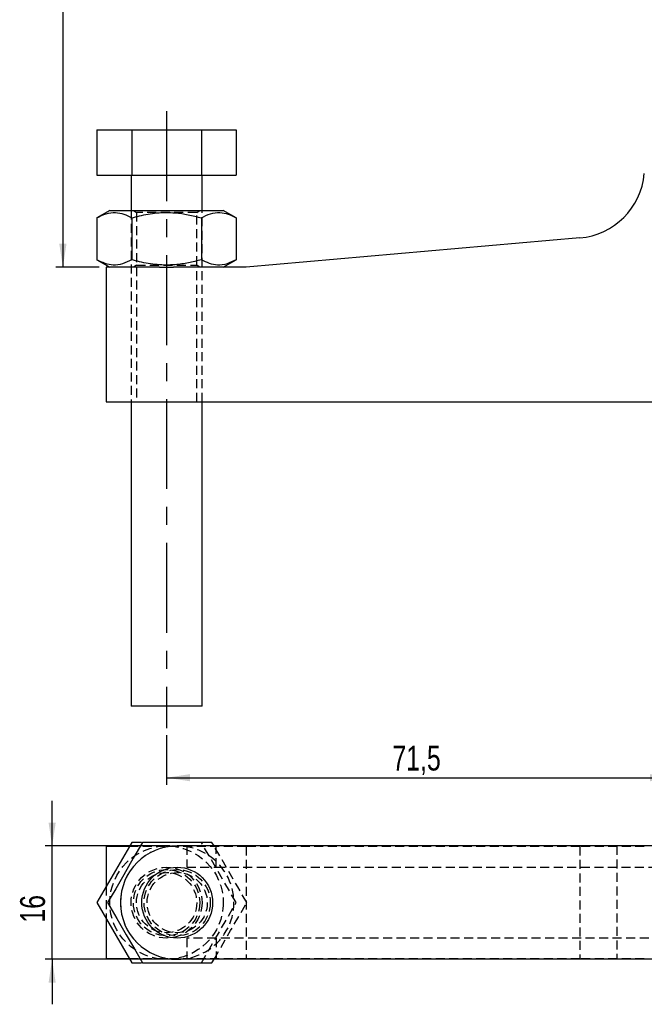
# Model space of a CAD drawing. Extents: x 35 to 398, y 5 to 289.
# Tile 1 of 10: x 35 to 123, y 5 to 144. Entities that reach past the tile are written whole.
import ezdxf

# ---------------------------------------------------------------- set-up
doc = ezdxf.new("R2010")
doc.units = 0
doc.linetypes.add('CENTERX2', pattern=[20.32, 12.7, -2.54, 2.54, -2.54])
doc.linetypes.add('HIDDEN', pattern=[1.905, 1.27, -0.635])
doc.layers.get('0').update_dxf_attribs({"linetype": 'CONTINUOUS'})
doc.styles.add('SLDTEXTSTYLE0', font='TXT', dxfattribs={"width": 0.75})
doc.dimstyles.new('SLDDIMSTYLE0', dxfattribs={"dimtxt": 3.5, "dimasz": 3.302, "dimexe": 0, "dimexo": 0.0625, "dimgap": 0.875, "dimtad": 1, "dimdec": 3, "dimrnd": 1e-09, "dimzin": 12, "dimtxsty": 'SLDTEXTSTYLE0', "dimsah": 1, "dimcen": 0.09, "dimazin": 3, "dimtfac": 1, "dimtdec": 3, "dimtofl": 0, "dimtmove": 0, "dimatfit": 3, "dimtolj": 1, "dimtzin": 12})
doc.dimstyles.new('SLDDIMSTYLE3', dxfattribs={"dimtxt": 3.5, "dimasz": 3.302, "dimexe": 0, "dimexo": 0.0625, "dimgap": 0.875, "dimtad": 1, "dimdec": 3, "dimrnd": 1e-09, "dimzin": 12, "dimtxsty": 'SLDTEXTSTYLE0', "dimsah": 1, "dimcen": 0.09, "dimazin": 3, "dimtfac": 1, "dimtdec": 3, "dimtmove": 0, "dimatfit": 3, "dimtolj": 1, "dimtzin": 12})

# ---------------------------------------------------------------- blocks, each defined once
blk = doc.blocks.new('_D')
at = {"color": 179, "linetype": 'CONTINUOUS'}
for p, q in [((48.36, 212.3), (40.24, 212.3)), ((41.24, 212.3), (41.24, 109.3)), ((46.36, 109.3), (40.24, 109.3))]:
    blk.add_line(p, q, dxfattribs=at)
for points in [[(41.24, 212.3), (40.73, 209), (41.75, 209)], [(41.24, 109.3), (41.75, 112.6), (40.73, 112.6)]]:
    blk.add_solid(points, dxfattribs=at)
at = {"color": 179, "linetype": 'CONTINUOUS', "insert": (36.73, 157.98, 0.1), "char_height": 3.5, "attachment_point": 1, "rotation": 90, "style": 'SLDTEXTSTYLE0'}
blk.add_mtext('103', dxfattribs=at)
blk = doc.blocks.new('_D_2')
at = {"color": 179, "linetype": 'CONTINUOUS'}
for p, q in [((127.36, 168.56), (127.36, 36.22)), ((55.86, 43.22), (55.86, 36.22)), ((55.86, 37.22), (127.36, 37.22))]:
    blk.add_line(p, q, dxfattribs=at)
for points in [[(55.86, 37.22), (59.17, 36.72), (59.17, 37.73)], [(127.36, 37.22), (124.06, 37.73), (124.06, 36.72)]]:
    blk.add_solid(points, dxfattribs=at)
at = {"color": 179, "linetype": 'CONTINUOUS', "insert": (87.71, 41.74, 0.1), "char_height": 3.5, "attachment_point": 1, "style": 'SLDTEXTSTYLE0'}
blk.add_mtext('71,5', dxfattribs=at)
blk = doc.blocks.new('_D_4')
at = {"color": 179, "linetype": 'CONTINUOUS'}
for p, q in [((39.72, 27.59), (39.72, 33.94)), ((56.36, 27.59), (38.72, 27.59)), ((39.72, 11.59), (39.72, 27.59)), ((56.36, 11.59), (38.72, 11.59)), ((39.72, 11.59), (39.72, 5.24))]:
    blk.add_line(p, q, dxfattribs=at)
for points in [[(39.72, 27.59), (40.23, 30.89), (39.22, 30.89)], [(39.72, 11.59), (39.22, 8.28), (40.23, 8.28)]]:
    blk.add_solid(points, dxfattribs=at)
at = {"color": 179, "linetype": 'CONTINUOUS', "insert": (35.21, 16.76, 3.6), "char_height": 3.5, "attachment_point": 1, "rotation": 90, "style": 'SLDTEXTSTYLE0'}
blk.add_mtext('16', dxfattribs=at)

msp = doc.modelspace()

# ---------------------------------------------------------------- linework, layer by layer
at = {"color": 179, "linetype": 'CENTERX2'}
msp.add_line((55.8634, 131.323), (55.8634, 44.2234), dxfattribs=at)
at = {"color": 7, "linetype": 'CONTINUOUS'}
for p, q in [((46.0485, 128.7028), (46.0485, 122.3028)), ((46.0485, 128.7028), (50.9559, 128.7028)), ((50.9559, 128.7028), (50.9559, 122.3028)), ((50.9559, 128.7028), (60.7709, 128.7028)), ((60.7709, 128.7028), (60.7709, 122.3028)), ((60.7709, 128.7028), (65.6784, 128.7028)), ((65.6784, 128.7028), (65.6784, 122.3028)), ((46.0485, 122.3028), (50.9559, 122.3028)), ((50.8634, 122.3028), (50.8634, 117.3028)), ((50.9559, 122.3028), (60.7709, 122.3028)), ((60.7709, 122.3028), (65.6784, 122.3028)), ((60.8634, 117.3028), (60.8634, 122.3028)), ((47.8634, 117.3028), (46.0485, 116.255)), ((47.8634, 117.3028), (63.8634, 117.3028)), ((65.6784, 116.255), (63.8634, 117.3028)), ((46.0485, 116.255), (46.0485, 110.3507)), ((50.9559, 116.255), (50.9559, 110.3507)), ((60.7709, 116.255), (60.7709, 110.3507)), ((65.6784, 116.255), (65.6784, 110.3507)), ((114.1564, 113.4194), (67.1033, 109.3028)), ((46.0485, 110.3507), (47.8634, 109.3028)), ((63.8634, 109.3028), (65.6784, 110.3507)), ((47.3634, 109.3028), (47.3634, 90.3028)), ((54.8654, 109.3028), (47.3634, 109.3028)), ((54.8654, 109.3028), (56.8615, 109.3028)), ((67.1033, 109.3028), (56.8615, 109.3028)), ((47.3634, 90.3028), (126.7052, 90.3028)), ((50.8634, 90.3028), (50.8634, 47.3028)), ((60.8634, 47.3028), (60.8634, 90.3028)), ((60.8634, 47.3028), (50.8634, 47.3028)), ((50.9559, 28.0857), (46.0485, 19.5857)), ((52.3503, 28.0857), (50.9559, 28.0857)), ((62.2709, 28.0857), (52.4559, 28.0857)), ((62.5596, 27.5857), (62.2709, 28.0857)), ((47.3634, 27.5232), (47.3634, 21.8632)), ((50.6312, 27.5232), (47.3634, 27.5232)), ((125.7703, 27.5857), (57.3634, 27.5857)), ((46.0485, 19.5857), (50.9559, 11.0857)), ((47.3634, 17.3081), (47.3634, 11.6482)), ((50.6312, 11.6482), (47.3634, 11.6482)), ((125.7703, 11.5857), (57.3634, 11.5857)), ((62.2709, 11.0857), (62.5596, 11.5857)), ((50.9559, 11.0857), (52.3503, 11.0857)), ((52.4559, 11.0857), (62.2709, 11.0857))]:
    msp.add_line(p, q, dxfattribs=at)
at = {"color": 7, "linetype": 'HIDDEN'}
for p, q in [((50.8634, 117.3028), (50.8634, 90.3028)), ((51.1902, 117.3028), (51.6134, 117.0065)), ((60.1134, 117.0065), (51.6134, 117.0065)), ((51.6134, 117.0065), (51.6134, 109.5992)), ((60.1134, 117.0065), (60.5367, 117.3028)), ((60.1134, 109.5992), (60.1134, 117.0065)), ((60.8634, 90.3028), (60.8634, 117.3028)), ((51.6134, 109.5992), (51.1902, 109.3028)), ((51.6134, 109.5992), (60.1134, 109.5992)), ((51.6134, 109.3028), (51.6134, 90.3028)), ((60.5367, 109.3028), (60.1134, 109.5992)), ((60.1134, 90.3028), (60.1134, 109.3028)), ((65.6784, 19.5857), (60.7709, 28.0857)), ((67.1033, 27.5232), (50.6312, 27.5232)), ((58.7092, 27.5857), (58.7092, 24.5857)), ((62.8604, 24.5857), (62.8604, 27.5857)), ((67.1033, 27.5232), (67.1033, 11.6482)), ((114.1564, 27.5232), (67.1033, 27.5232)), ((114.1564, 27.5232), (114.1564, 11.6482)), ((123.2468, 27.5232), (114.1564, 27.5232)), ((119.3634, 27.5857), (119.3634, 11.5857)), ((58.7092, 24.5857), (62.8604, 24.5857)), ((62.8604, 24.5857), (125.7703, 24.5857)), ((47.3634, 21.8632), (47.3634, 17.3081)), ((60.7709, 11.0857), (65.6784, 19.5857)), ((62.8604, 14.5857), (58.7092, 14.5857)), ((58.7092, 14.5857), (58.7092, 11.5857)), ((125.7703, 14.5857), (62.8604, 14.5857)), ((62.8604, 14.5857), (62.8604, 11.5857)), ((67.1033, 11.6482), (50.6312, 11.6482)), ((114.1564, 11.6482), (67.1033, 11.6482)), ((123.2468, 11.6482), (114.1564, 11.6482))]:
    msp.add_line(p, q, dxfattribs=at)
at = {"color": 7, "linetype": 'CONTINUOUS', "flags": 128}
for points in [[(52.4559, 28.0857), (51.1706, 25.8595), (49.8277, 23.5335), (48.6863, 21.5564), (47.5485, 19.5857)], [(47.5485, 19.5857), (48.8338, 17.3595), (50.1767, 15.0335), (51.3181, 13.0564), (52.4559, 11.0857)]]:
    msp.add_lwpolyline(points, dxfattribs=at)
at = {"color": 7, "linetype": 'HIDDEN', "flags": 128}
for points in [[(67.1784, 19.5857), (65.8931, 21.8119), (64.5502, 24.1379), (63.4087, 26.1149), (62.5596, 27.5857)], [(62.5596, 11.5857), (63.5562, 13.3119), (64.8991, 15.6379), (66.0405, 17.6149), (67.1784, 19.5857)]]:
    msp.add_lwpolyline(points, dxfattribs=at)
at = {"color": 7, "linetype": 'HIDDEN'}
for centre, radius in [((55.8634, 19.5857), 8), ((55.8634, 19.5857), 5), ((55.8634, 19.5857), 4.6733), ((55.8634, 19.5857), 4.25), ((57.3634, 19.5857), 4.6733), ((57.3634, 19.5857), 4.25)]:
    msp.add_circle(centre, radius, dxfattribs=at)
at = {"color": 7, "linetype": 'CONTINUOUS'}
msp.add_circle((57.3634, 19.5857), 5, dxfattribs=at)
for centre, radius, start, end in [((113.2849, 123.3814), 10, 275.000001, 355), ((57.3634, 19.5857), 8, 90.000027, 269.999973)]:
    msp.add_arc(centre, radius, start, end, dxfattribs=at)
at = {"color": 7, "linetype": 'HIDDEN'}
for start, end in [(90.000056, 179.999937), (269.999973, 90.000027), (180.000063, 269.999944)]:
    msp.add_arc((57.3634, 19.5857), 8, start, end, dxfattribs=at)
at = {"color": 7, "linetype": 'CONTINUOUS'}
for points, knots in [([(46.0485, 116.255), (46.4744, 116.4742), (47.3355, 116.9176), (48.6113, 117.0797), (49.831, 116.8417), (50.5787, 116.4517), (50.9559, 116.255)], [0, 0, 0, 0, 0.26460509, 0.53494775, 0.76534308, 1, 1, 1, 1]), ([(50.9559, 116.255), (51.3121, 116.3527), (52.4733, 116.6714), (54.511, 117.0226), (56.8386, 117.0357), (58.9392, 116.7414), (60.1581, 116.4177), (60.7709, 116.255)], [0, 0, 0, 0, 0.11125785, 0.36275142, 0.62031532, 0.80911522, 1, 1, 1, 1]), ([(60.7709, 116.255), (61.1968, 116.4742), (62.0579, 116.9176), (63.3338, 117.0797), (64.5534, 116.8417), (65.3011, 116.4517), (65.6784, 116.255)], [0, 0, 0, 0, 0.26460505, 0.53494759, 0.76534318, 1, 1, 1, 1]), ([(50.9559, 110.3507), (50.53, 110.1314), (49.6689, 109.6881), (48.3931, 109.5259), (47.1734, 109.764), (46.4257, 110.1539), (46.0485, 110.3507)], [0, 0, 0, 0, 0.26460502, 0.53494774, 0.76534307, 1, 1, 1, 1]), ([(60.7709, 110.3507), (60.1643, 110.1895), (58.9455, 109.8656), (56.8662, 109.5729), (54.5327, 109.5807), (52.4939, 109.9287), (51.3121, 110.253), (50.9559, 110.3507)], [0, 0, 0, 0, 0.188963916, 0.379682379, 0.630819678, 0.888742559, 1, 1, 1, 1]), ([(65.6784, 110.3507), (65.2524, 110.1314), (64.3913, 109.6881), (63.1155, 109.5259), (61.8959, 109.764), (61.1482, 110.1539), (60.7709, 110.3507)], [0, 0, 0, 0, 0.26460486, 0.534947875, 0.765343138, 1, 1, 1, 1])]:
    msp.add_open_spline(points, degree=3, knots=knots, dxfattribs=at)

# ---------------------------------------------------------------- dimensions: what is measured, and where the dimension line sits
at = {"color": 179, "linetype": 'CONTINUOUS'}
for base, p1, p2, dimstyle, picture, middle in [((41.2421, 109.3028), (49.3634, 212.3028), (47.3634, 109.3028), 'SLDDIMSTYLE0', '_D', (41.2421, 163.2787)), ((39.7238, 27.5857), (57.3634, 11.5857), (57.3634, 27.5857), 'SLDDIMSTYLE3', '_D_4', (39.7238, 20.7699))]:
    dim = msp.add_linear_dim(base=base, p1=p1, p2=p2, angle=90, dimstyle=dimstyle, dxfattribs=at)
    dim.commit()
    dim.dimension.update_dxf_attribs({"geometry": picture, "text_midpoint": middle, "dimtype": 160})
dim = msp.add_linear_dim(base=(127.3634, 37.2234), p1=(55.8634, 44.2234), p2=(127.3634, 169.5629), dimstyle='SLDDIMSTYLE0', dxfattribs=at)
dim.commit()
dim.dimension.update_dxf_attribs({"geometry": '_D_2', "text_midpoint": (93.6615, 37.2234), "dimtype": 160})

doc.saveas('drawing.dxf')
